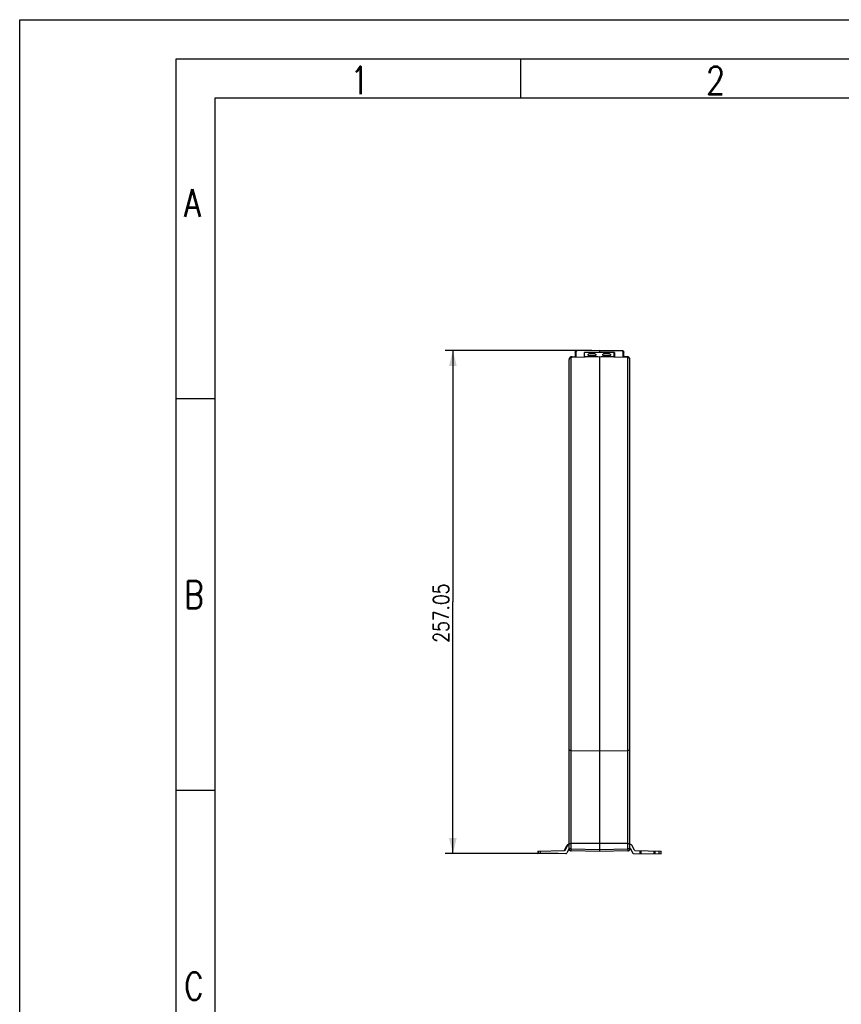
# Model space of a CAD drawing. Header units: millimetres. Extents: x 0 to 210, y 0 to 297.
# Tile 8 of 9: x 0 to 105, y 171 to 297. Entities that reach past the tile are written whole.
import ezdxf

# ---------------------------------------------------------------- set-up
doc = ezdxf.new("R2010")
doc.units = ezdxf.units.MM
doc.header["$LTSCALE"] = 19.36
doc.layers.get('0').update_dxf_attribs({"linetype": 'CONTINUOUS'})
doc.styles.get("Standard").update_dxf_attribs({"font": 'SIMPLEX.SHX', "width": 0.8})
doc.dimstyles.new('DIMSTYLE_1', dxfattribs={"dimtxt": 2, "dimasz": 2, "dimexe": 1, "dimexo": 1, "dimgap": 0.5, "dimtad": 1, "dimlfac": 4, "dimdsep": 46, "dimtxsty": 'Standard', "dimblk": '_FILLED', "dimblk1": '_FILLED', "dimblk2": '_FILLED', "dimcen": 0.09, "dimazin": 2, "dimtp": 0.01, "dimtm": 0.01, "dimtfac": 1, "dimtofl": 0, "dimtmove": 0, "dimatfit": 3, "dimldrblk": '_FILLED', "dimfxl": 0, "dimtolj": 1, "dimarcsym": 0})

# ---------------------------------------------------------------- blocks, each defined once
blk = doc.blocks.new('_FILLED')
at = {"color": 0, "linetype": 'ByBlock'}
blk.add_solid([(0, 0), (-1, 0.25), (-1, -0.25)], dxfattribs=at)
blk = doc.blocks.new('*D6')
at = {"color": 8}
for p, q in [((73.1, 254.74), (54.36, 254.74)), ((55.36, 254.74), (55.36, 222.61)), ((55.36, 190.48), (55.36, 222.61)), ((68.8, 190.48), (54.36, 190.48))]:
    blk.add_line(p, q, dxfattribs=at)
at = {"color": 8, "xscale": 2, "yscale": 2, "zscale": 2}
for p, rotation in [((55.36, 254.74), 90), ((55.36, 190.48), 270)]:
    blk.add_blockref('_FILLED', p, dxfattribs=dict(at, rotation=rotation))
at = {"color": 8, "insert": (52.86, 221.19), "char_height": 2, "width": 9.6, "attachment_point": 2, "rotation": 90, "line_spacing_factor": 0.9}
blk.add_mtext('257.05', dxfattribs=at)

msp = doc.modelspace()

# ---------------------------------------------------------------- linework, layer by layer
at = {"color": 7}
for p, q in [((0, 0), (0, 297)), ((0, 297), (210, 297)), ((64, 292), (64, 287)), ((25, 10), (25, 287)), ((25, 287), (200, 287)), ((70.9725, 254.5203), (70.9721, 254.5108)), ((70.9721, 254.5102), (70.9721, 254.5108)), ((70.9721, 254.5102), (70.9721, 253.8576)), ((71.095, 253.8598), (71.095, 254.6234)), ((71.1615, 254.686), (71.1274, 254.6788)), ((71.2172, 254.6911), (71.2066, 254.6907)), ((71.2089, 254.6857), (71.2103, 254.6791)), ((74.0971, 254.7418), (71.211, 254.6792)), ((74.0971, 254.7535), (71.2172, 254.6911)), ((72.1971, 254.4656), (74.0971, 254.5068)), ((72.1971, 253.879), (72.1971, 254.4656)), ((75.9471, 254.4632), (72.1971, 254.4632)), ((74.0971, 254.7535), (74.0971, 254.4632)), ((74.0971, 254.7535), (76.977, 254.6911)), ((76.9833, 254.6792), (74.0971, 254.7418)), ((75.9971, 254.4656), (74.0971, 254.5068)), ((75.9471, 254.4632), (75.9471, 253.8942)), ((75.9971, 254.4656), (75.9971, 253.879)), ((76.9771, 254.6903), (76.977, 254.6911)), ((77.0993, 254.6234), (77.0993, 253.8598)), ((77.2221, 253.8576), (77.2221, 254.5107)), ((70.2221, 191.0568), (70.2221, 253.5989)), ((70.2714, 253.7819), (70.2509, 253.7454)), ((74.0971, 253.9122), (70.4678, 253.8488)), ((70.4678, 191.0568), (70.4678, 253.8488)), ((70.5903, 253.9481), (70.5385, 253.9438)), ((70.5901, 253.8511), (70.5906, 253.8731)), ((70.5903, 253.9481), (70.9721, 253.9565)), ((70.5906, 253.9422), (70.9721, 253.9507)), ((70.5906, 253.8731), (70.5906, 253.9422)), ((70.9721, 253.8758), (70.5906, 253.8731)), ((73.9046, 253.9138), (72.1971, 253.9138)), ((73.9046, 253.9088), (72.1971, 253.8938)), ((74.0971, 253.9122), (74.0971, 190.7435)), ((77.7265, 253.8488), (74.0971, 253.9122)), ((75.9471, 253.9138), (74.2897, 253.9138)), ((75.9971, 253.8938), (74.2897, 253.9088)), ((77.604, 253.9481), (77.2221, 253.9565)), ((77.2221, 253.9507), (77.6037, 253.9422)), ((77.6037, 253.8731), (77.2221, 253.8758)), ((77.6037, 253.9422), (77.6037, 253.8731)), ((77.6037, 253.8731), (77.6041, 253.8597)), ((77.6562, 253.9438), (77.604, 253.9481)), ((77.7265, 191.0568), (77.7265, 253.8488)), ((77.9418, 253.7487), (77.9205, 253.7856)), ((77.9578, 253.7092), (77.9418, 253.7487)), ((77.9721, 191.0568), (77.9721, 253.5989)), ((24.9662, 248.5758), (19.9831, 248.5758)), ((70.4678, 203.6291), (74.0971, 203.5912)), ((74.0971, 203.5912), (77.7265, 203.6291)), ((24.9831, 198.5379), (20, 198.5379)), ((69.6263, 190.9142), (69.9761, 191.5454)), ((69.6888, 190.9153), (70.0386, 191.5465)), ((70.0833, 191.6097), (70.2221, 191.6122)), ((74.0971, 191.7435), (70.4678, 191.745)), ((77.7265, 191.745), (74.0971, 191.7435)), ((78.111, 191.6097), (77.9721, 191.6122)), ((78.568, 190.9142), (78.2181, 191.5454)), ((66.2168, 190.7921), (69.5816, 190.8509)), ((66.2168, 190.7921), (66.2233, 190.4172)), ((69.8046, 190.4797), (66.2233, 190.4172)), ((66.2793, 190.7932), (66.2858, 190.4183)), ((66.5292, 190.7976), (66.5358, 190.4227)), ((70.2221, 191.104), (69.9118, 190.5441)), ((70.4678, 191.0568), (70.2221, 191.0568)), ((70.4678, 191.0568), (74.0971, 190.9934)), ((74.0971, 190.7435), (70.4678, 190.8068)), ((74.0971, 190.9934), (77.7265, 191.0568)), ((77.7265, 190.8068), (74.0971, 190.7435)), ((77.9721, 191.0568), (77.7265, 191.0568)), ((77.9951, 191.1742), (78.345, 190.543)), ((78.4521, 190.4786), (81.971, 190.4172)), ((78.6752, 190.8498), (81.9775, 190.7921)), ((79.2839, 190.4641), (79.2904, 190.839)), ((79.4088, 190.4619), (79.4154, 190.8369)), ((81.0401, 190.8085), (81.0336, 190.4336)), ((81.1651, 190.8063), (81.1586, 190.4314)), ((81.721, 190.4216), (81.7275, 190.7965)), ((81.971, 190.4172), (81.9775, 190.7921))]:
    msp.add_line(p, q, dxfattribs=at)
at = {"color": 8}
for p, q in [((20, 5), (20, 292)), ((20, 292), (205, 292))]:
    msp.add_line(p, q, dxfattribs=at)
at = {"color": 7}
for points in [[(71.0183, 254.6195), (71, 254.5975), (70.986, 254.573), (70.9768, 254.5469), (70.9725, 254.5203)], [(71.1274, 254.6788), (71.0957, 254.6685), (71.0663, 254.655), (71.0404, 254.6386), (71.0183, 254.6195)], [(71.2065, 254.6907), (71.1978, 254.6902), (71.1615, 254.686)], [(76.9885, 254.6907), (76.9847, 254.6908), (76.9808, 254.691), (76.977, 254.6911)], [(77.0356, 254.6855), (76.9992, 254.69), (76.9878, 254.6907)], [(77.2221, 254.5107), (77.2219, 254.5183), (77.2183, 254.5435), (77.2101, 254.5688), (77.1973, 254.593), (77.1801, 254.6152), (77.1587, 254.6349), (77.1326, 254.6525), (77.1023, 254.667), (77.07, 254.6779), (77.0356, 254.6855)], [(70.2509, 253.7454), (70.2356, 253.7065), (70.2259, 253.6656), (70.2253, 253.6582)], [(70.3268, 253.8467), (70.2967, 253.8158), (70.2714, 253.7819)], [(70.4005, 253.8988), (70.3615, 253.8746), (70.3268, 253.8467)], [(70.5385, 253.9438), (70.4896, 253.9339), (70.4431, 253.9186), (70.4005, 253.8988)], [(77.7911, 253.9002), (77.7495, 253.9192), (77.704, 253.9341), (77.6562, 253.9438)], [(77.8638, 253.8501), (77.8292, 253.8771), (77.7911, 253.9002)], [(77.9205, 253.7856), (77.8943, 253.8195), (77.8638, 253.8501)]]:
    msp.add_lwpolyline(points, dxfattribs=at)
for centre, radius, start, end in [((71.0753, 254.5101), 0.1032, 169.432546, 179.981095), ((70.4721, 253.5989), 0.25, 91, 180), ((70.5381, 253.6016), 0.3202, 141.016846, 148.281542), ((70.5943, 253.4348), 0.4383, 90.487701, 96.857616), ((77.5945, 253.5031), 0.4392, 82.471232, 88.799723), ((77.6, 253.4348), 0.4383, 83.062725, 89.512237), ((77.7221, 253.5989), 0.25, 0, 89), ((77.6544, 253.6003), 0.3225, 32.600014, 40.263899), ((70.0855, 191.4848), 0.125, 91, 151), ((70.148, 191.4859), 0.125, 91, 151), ((77.8858, 191.1136), 0.125, 29, 46.245724), ((78.1088, 191.4848), 0.125, 29, 89), ((69.5169, 190.9748), 0.125, 271, 331), ((69.5794, 190.9759), 0.125, 271, 331), ((69.8024, 190.6047), 0.125, 271, 331), ((70.4721, 191.0568), 0.25, 180, 269), ((77.7221, 191.0568), 0.25, 271, 360), ((78.4543, 190.6036), 0.125, 209, 269), ((78.6773, 190.9748), 0.125, 209, 269)]:
    msp.add_arc(centre, radius, start, end, dxfattribs=at)
for points, knots in [([(70.9739, 254.5291), (70.9788, 254.5553), (71.0116, 254.6056), (71.0674, 254.623), (71.095, 254.6234)], [0, 0, 0, 0, 0.49226854, 1, 1, 1, 1]), ([(71.0969, 254.6329), (71.0963, 254.6314), (71.0953, 254.6283), (71.095, 254.625), (71.095, 254.6234)], [0, 0, 0, 0, 0.50852576, 1, 1, 1, 1]), ([(71.1217, 254.6573), (71.1187, 254.6556), (71.1089, 254.6494), (71.1, 254.6406), (71.0969, 254.6329)], [0, 0, 0, 0, 0.29506213, 1, 1, 1, 1]), ([(71.211, 254.6791), (71.2042, 254.6788), (71.1788, 254.6768), (71.1535, 254.6713), (71.1362, 254.6642)], [0, 0, 0, 0, 0.26821379, 1, 1, 1, 1]), ([(71.2065, 254.6907), (71.2071, 254.6907), (71.2081, 254.6885), (71.2086, 254.687), (71.2089, 254.6857)], [0, 0, 0, 0, 0.3051584, 1, 1, 1, 1]), ([(71.2178, 254.6794), (71.2177, 254.6823), (71.2163, 254.6847), (71.2182, 254.6911), (71.2172, 254.6911)], [0, 0, 0, 0, 0.74682289, 1, 1, 1, 1]), ([(72.6346, 254.1885), (72.6346, 254.2026), (72.6424, 254.2332), (72.6734, 254.2736), (72.721, 254.3096), (72.7836, 254.3408), (72.8592, 254.3664), (72.945, 254.3855), (73.038, 254.3972), (73.1021, 254.3998), (73.1346, 254.3998)], [0, 0, 0, 0, 0.07285813, 0.15684483, 0.25823002, 0.37861638, 0.51665245, 0.66919068, 0.83195762, 1, 1, 1, 1]), ([(73.1346, 253.9772), (73.1021, 253.9772), (73.038, 253.9798), (72.945, 253.9916), (72.8592, 254.0106), (72.7836, 254.0362), (72.721, 254.0674), (72.6734, 254.1035), (72.6424, 254.1438), (72.6346, 254.1744), (72.6346, 254.1885)], [0, 0, 0, 0, 0.16804292, 0.33081002, 0.48334795, 0.62138395, 0.74177018, 0.84315528, 0.92714192, 1, 1, 1, 1]), ([(73.4887, 254.0393), (73.4648, 254.0514), (73.4121, 254.0724), (73.2943, 254.1021), (73.1346, 254.116), (72.9749, 254.1021), (72.8572, 254.0724), (72.8045, 254.0514), (72.7806, 254.0393)], [0, 0, 0, 0, 0.11038073, 0.23271409, 0.50000304, 0.76729028, 0.88962133, 1, 1, 1, 1]), ([(73.4766, 254.0345), (73.4547, 254.0465), (73.4051, 254.0674), (73.323, 254.0891), (73.2313, 254.1026), (73.1346, 254.1073), (73.038, 254.1026), (72.9463, 254.0891), (72.8642, 254.0674), (72.8146, 254.0465), (72.7927, 254.0345)], [0, 0, 0, 0, 0.10612014, 0.22787944, 0.36099722, 0.50000424, 0.63900835, 0.77212518, 0.89389278, 1, 1, 1, 1]), ([(73.1346, 254.3998), (73.1672, 254.3998), (73.2313, 254.3972), (73.3243, 254.3855), (73.4101, 254.3664), (73.4857, 254.3408), (73.5483, 254.3096), (73.5958, 254.2736), (73.6269, 254.2332), (73.6346, 254.2026), (73.6346, 254.1885)], [0, 0, 0, 0, 0.16804292, 0.33081002, 0.48334795, 0.62138395, 0.74177018, 0.84315528, 0.92714192, 1, 1, 1, 1]), ([(73.6346, 254.1885), (73.6346, 254.1744), (73.6269, 254.1438), (73.5958, 254.1035), (73.5483, 254.0674), (73.4857, 254.0362), (73.4101, 254.0106), (73.3243, 253.9916), (73.2313, 253.9798), (73.1672, 253.9772), (73.1346, 253.9772)], [0, 0, 0, 0, 0.07285813, 0.15684483, 0.25823002, 0.37861638, 0.51665245, 0.66919068, 0.83195762, 1, 1, 1, 1]), ([(74.5096, 254.1885), (74.5096, 254.2026), (74.5174, 254.2332), (74.5484, 254.2736), (74.596, 254.3096), (74.6586, 254.3408), (74.7342, 254.3664), (74.82, 254.3855), (74.913, 254.3972), (74.9771, 254.3998), (75.0096, 254.3998)], [0, 0, 0, 0, 0.07285813, 0.15684483, 0.25823002, 0.37861638, 0.51665245, 0.66919068, 0.83195762, 1, 1, 1, 1]), ([(75.0096, 253.9772), (74.9771, 253.9772), (74.913, 253.9798), (74.82, 253.9916), (74.7342, 254.0106), (74.6586, 254.0362), (74.596, 254.0674), (74.5484, 254.1035), (74.5174, 254.1438), (74.5096, 254.1744), (74.5096, 254.1885)], [0, 0, 0, 0, 0.16804292, 0.33081002, 0.48334795, 0.62138395, 0.74177018, 0.84315528, 0.92714192, 1, 1, 1, 1]), ([(75.3637, 254.0393), (75.3398, 254.0514), (75.2871, 254.0724), (75.1693, 254.1021), (75.0096, 254.116), (74.8499, 254.1021), (74.7322, 254.0724), (74.6795, 254.0514), (74.6556, 254.0393)], [0, 0, 0, 0, 0.11038073, 0.23271409, 0.50000304, 0.76729028, 0.88962133, 1, 1, 1, 1]), ([(75.3516, 254.0345), (75.3297, 254.0465), (75.2801, 254.0674), (75.198, 254.0891), (75.1063, 254.1026), (75.0096, 254.1073), (74.913, 254.1026), (74.8213, 254.0891), (74.7392, 254.0674), (74.6896, 254.0465), (74.6677, 254.0345)], [0, 0, 0, 0, 0.10612014, 0.22787944, 0.36099722, 0.50000424, 0.63900835, 0.77212518, 0.89389278, 1, 1, 1, 1]), ([(75.0096, 254.3998), (75.0422, 254.3998), (75.1063, 254.3972), (75.1993, 254.3855), (75.2851, 254.3664), (75.3607, 254.3408), (75.4233, 254.3096), (75.4708, 254.2736), (75.5019, 254.2332), (75.5096, 254.2026), (75.5096, 254.1885)], [0, 0, 0, 0, 0.16804292, 0.33081002, 0.48334795, 0.62138395, 0.74177018, 0.84315528, 0.92714192, 1, 1, 1, 1]), ([(75.5096, 254.1885), (75.5096, 254.1744), (75.5019, 254.1438), (75.4708, 254.1035), (75.4233, 254.0674), (75.3607, 254.0362), (75.2851, 254.0106), (75.1993, 253.9916), (75.1063, 253.9798), (75.0422, 253.9772), (75.0096, 253.9772)], [0, 0, 0, 0, 0.07285813, 0.15684483, 0.25823002, 0.37861638, 0.51665245, 0.66919068, 0.83195762, 1, 1, 1, 1]), ([(76.977, 254.6911), (76.976, 254.6911), (76.978, 254.6847), (76.9766, 254.6823), (76.9765, 254.6794)], [0, 0, 0, 0, 0.25317459, 1, 1, 1, 1]), ([(77.0993, 254.6234), (77.0993, 254.6402), (77.0538, 254.6732), (77.0114, 254.6779), (76.9833, 254.6791)], [0, 0, 0, 0, 0.37262627, 1, 1, 1, 1]), ([(76.984, 254.6791), (76.9844, 254.6812), (76.9851, 254.6847), (76.986, 254.6882), (76.9866, 254.6894)], [0, 0, 0, 0, 0.60562486, 1, 1, 1, 1]), ([(76.9866, 254.6894), (76.9868, 254.6898), (76.987, 254.6903), (76.9876, 254.6907), (76.9878, 254.6907)], [0, 0, 0, 0, 0.63440256, 1, 1, 1, 1]), ([(76.9878, 254.6907), (76.9909, 254.6906), (76.989, 254.6727), (76.9912, 254.6648), (76.9914, 254.6565)], [0, 0, 0, 0, 0.27472581, 1, 1, 1, 1]), ([(77.0993, 254.6234), (77.1304, 254.6229), (77.1932, 254.601), (77.2221, 254.5392), (77.2221, 254.5102)], [0, 0, 0, 0, 0.51722161, 1, 1, 1, 1]), ([(70.5903, 253.9481), (70.5908, 253.9482), (70.5899, 253.9448), (70.5905, 253.9437), (70.5906, 253.9422)], [0, 0, 0, 0, 0.26679143, 1, 1, 1, 1]), ([(77.6037, 253.9422), (77.6037, 253.9437), (77.6044, 253.9448), (77.6035, 253.9481), (77.604, 253.9481)], [0, 0, 0, 0, 0.73265816, 1, 1, 1, 1]), ([(77.9004, 253.8087), (77.8857, 253.8261), (77.8171, 253.892), (77.7232, 253.9291), (77.652, 253.9385)], [0, 0, 0, 0, 0.24114843, 1, 1, 1, 1]), ([(70.4678, 203.6291), (70.4361, 203.6295), (70.3752, 203.6376), (70.2798, 203.6718), (70.2221, 203.7366), (70.2221, 203.779)], [0, 0, 0, 0, 0.30837318, 0.58739953, 1, 1, 1, 1]), ([(77.9721, 203.779), (77.9721, 203.7366), (77.9146, 203.6718), (77.8192, 203.6376), (77.7582, 203.6295), (77.7265, 203.6291)], [0, 0, 0, 0, 0.41234406, 0.69148731, 1, 1, 1, 1]), ([(70.2221, 191.7508), (70.2221, 191.7492), (70.2319, 191.7505), (70.2423, 191.7476), (70.2665, 191.7478), (70.3096, 191.7459), (70.3785, 191.7453), (70.4363, 191.745), (70.4678, 191.745)], [0, 0, 0, 0, 0.01958964, 0.07625798, 0.16818825, 0.29200683, 0.61587581, 1, 1, 1, 1]), ([(77.7265, 191.745), (77.758, 191.745), (77.8158, 191.7453), (77.8846, 191.7459), (77.9278, 191.7478), (77.952, 191.7476), (77.9624, 191.7505), (77.9721, 191.7492), (77.9721, 191.7508)], [0, 0, 0, 0, 0.38412889, 0.70799634, 0.83181374, 0.92374266, 0.98041037, 1, 1, 1, 1]), ([(70.4678, 190.8068), (70.4661, 190.8069), (70.4683, 190.8169), (70.4654, 190.8275), (70.4664, 190.8523), (70.4658, 190.8821), (70.4661, 190.9198), (70.4665, 190.9786), (70.4672, 191.0249), (70.4678, 191.0568)], [0, 0, 0, 0, 0.01957055, 0.07650226, 0.16903528, 0.29331517, 0.44471037, 0.61754694, 1, 1, 1, 1]), ([(77.7265, 191.0568), (77.7271, 191.0249), (77.7278, 190.9786), (77.7282, 190.9198), (77.7285, 190.8821), (77.7278, 190.8522), (77.7289, 190.8275), (77.726, 190.8169), (77.7281, 190.8069), (77.7265, 190.8068)], [0, 0, 0, 0, 0.38259024, 0.55550805, 0.70691565, 0.83112127, 0.92356223, 0.98045197, 1, 1, 1, 1])]:
    msp.add_open_spline(points, degree=3, knots=knots, dxfattribs=at)
for points in [[(71.1362, 254.6642), (71.1312, 254.6622), (71.1264, 254.66), (71.1217, 254.6573)], [(70.2657, 253.7699), (70.2519, 253.7476), (70.2409, 253.7232), (70.2335, 253.6981)], [(70.3947, 253.8905), (70.3547, 253.8683), (70.3179, 253.8386), (70.2892, 253.803)], [(70.5906, 253.9422), (70.5231, 253.9408), (70.4538, 253.9232), (70.3947, 253.8905)], [(70.4466, 253.8471), (70.4773, 253.8584), (70.5095, 253.866), (70.542, 253.8699)], [(77.6529, 253.8699), (77.685, 253.866), (77.7169, 253.8584), (77.7472, 253.8473)], [(77.9622, 253.693), (77.9544, 253.7216), (77.9419, 253.7491), (77.926, 253.774)]]:
    msp.add_open_spline(points, degree=3, dxfattribs=at)

# ---------------------------------------------------------------- texts
at = {"color": 8, "char_height": 3.5, "width": 2.8, "attachment_point": 1, "line_spacing_factor": 0.9}
for s, insert in [('1', (42.2485, 291)), ('2', (87.7284, 291)), ('A', (20.9831, 275.3301)), ('B', (21, 225.2922)), ('C', (21, 175.2922))]:
    msp.add_mtext(s, dxfattribs=dict(at, insert=insert))

# ---------------------------------------------------------------- dimensions: what is measured, and where the dimension line sits
at = {"color": 8}
dim = msp.add_linear_dim(base=(55.3584, 190.4797), p1=(74.0971, 254.7418), p2=(69.8046, 190.4797), angle=270, dimstyle='DIMSTYLE_1', dxfattribs=at)
dim.commit()
dim.dimension.update_dxf_attribs({"geometry": '*D6', "text_midpoint": (55.3584, 221.2368), "dimtype": 160})

doc.saveas('drawing.dxf')
